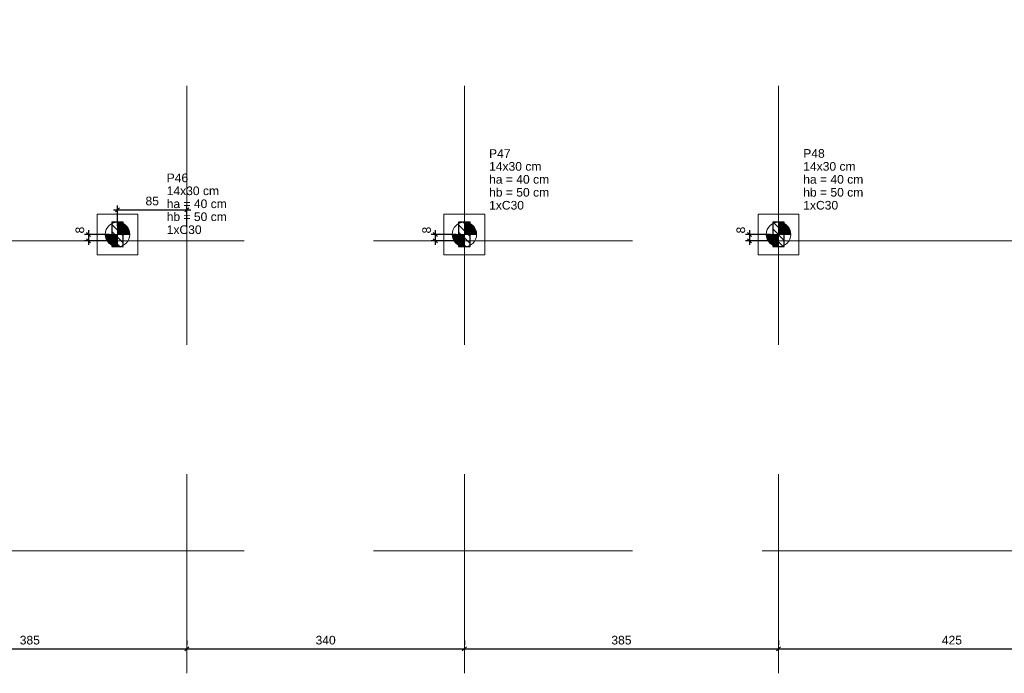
# Model space of a CAD drawing. Header units: millimetres. Extents: x 10906 to 25863, y 1966 to 4861.
# Tile 4 of 163: x 10927 to 10952, y 2920 to 2936. Entities that reach past the tile are written whole.
import ezdxf

# ---------------------------------------------------------------- set-up
doc = ezdxf.new("R2010")
doc.units = ezdxf.units.MM
doc.linetypes.add('DASHED2', pattern=[9.525, 6.35, -3.175])
for name, color, linetype, lineweight in [('LC-Cotas', 4, 'Continuous', 5), ('LC-Eixos', 5, 'DASHED2', 5), ('LC-Estacas dos blocos', 252, 'Continuous', 5), ('LC-Hachuras dos pilares', 8, 'Continuous', 5), ('LC-Seção das fundações', 7, 'Continuous', 5), ('LC-Seção dos pilares', 4, 'Continuous', 30), ('LC-Textos', 7, 'Continuous', 20)]:
    doc.layers.add(name, color=color, linetype=linetype, lineweight=lineweight)
doc.styles.add('Arial', font='arial.ttf')
doc.styles.get("Standard").update_dxf_attribs({"font": 'arial.ttf'})
doc.dimstyles.new('UM_50.000000', dxfattribs={"dimtxt": 0.18, "dimasz": 0.2, "dimexe": 0.2, "dimexo": 0.5, "dimgap": 0, "dimtad": 1, "dimtih": 1, "dimtoh": 1, "dimlfac": 50, "dimzin": 0, "dimdsep": 46, "dimtxsty": 'Standard', "dimcen": 0.09, "dimdle": 0.2, "dimclrd": 256, "dimclre": 256, "dimclrt": 7, "dimazin": 0, "dimtfac": 1, "dimtofl": 0, "dimtmove": 0, "dimatfit": 3, "dimfxl": 1, "dimtolj": 1, "dimtzin": 0, "dimarcsym": 0})
pattern_1 = [(135, (10908.55917, 2930.6675), (-0.08838835, -0.08838835), [])]

# ---------------------------------------------------------------- blocks, each defined once
blk = doc.blocks.new('_Oblique')
at = {"color": 0, "linetype": 'ByBlock', "lineweight": -2}
blk.add_line((-0.5, -0.5), (0.5, 0.5), dxfattribs=at)
blk = doc.blocks.new('*D1352')
at = {"layer": 'Defpoints', "color": 0, "transparency": 16777216}
for p in [(10929.147, 2930.668), (10929.859, 2930.828), (10929.859, 2930.668)]:
    blk.add_point(p, dxfattribs=at)
at = {"layer": 'LC-Cotas', "lineweight": -2, "transparency": 16777216}
for p, q in [((10929.147, 2930.928), (10929.147, 2930.568)), ((10929.659, 2930.828), (10929.047, 2930.828)), ((10929.659, 2930.668), (10929.047, 2930.668))]:
    blk.add_line(p, q, dxfattribs=at)
at = {"layer": 'LC-Cotas', "lineweight": -2, "transparency": 16777216, "xscale": 0.1, "yscale": 0.1, "zscale": 0.1}
for p, rotation in [((10929.147, 2930.828), 90), ((10929.147, 2930.668), 270)]:
    blk.add_blockref('_Oblique', p, dxfattribs=dict(at, rotation=rotation))
at = {"layer": 'LC-Cotas', "color": 7, "transparency": 16777216, "insert": (10928.936, 2930.933), "char_height": 0.2118, "attachment_point": 5, "rotation": 90, "style": 'Arial'}
blk.add_mtext('\\A1;8', dxfattribs=at)
blk = doc.blocks.new('*D1353')
at = {"layer": 'Defpoints', "color": 0, "transparency": 16777216}
for p in [(10937.647, 2930.668), (10938.359, 2930.828), (10938.359, 2930.668)]:
    blk.add_point(p, dxfattribs=at)
at = {"layer": 'LC-Cotas', "lineweight": -2, "transparency": 16777216}
for p, q in [((10937.647, 2930.928), (10937.647, 2930.568)), ((10938.159, 2930.828), (10937.547, 2930.828)), ((10938.159, 2930.668), (10937.547, 2930.668))]:
    blk.add_line(p, q, dxfattribs=at)
at = {"layer": 'LC-Cotas', "lineweight": -2, "transparency": 16777216, "xscale": 0.1, "yscale": 0.1, "zscale": 0.1}
for p, rotation in [((10937.647, 2930.828), 90), ((10937.647, 2930.668), 270)]:
    blk.add_blockref('_Oblique', p, dxfattribs=dict(at, rotation=rotation))
at = {"layer": 'LC-Cotas', "color": 7, "transparency": 16777216, "insert": (10937.436, 2930.933), "char_height": 0.2118, "attachment_point": 5, "rotation": 90, "style": 'Arial'}
blk.add_mtext('\\A1;8', dxfattribs=at)
blk = doc.blocks.new('*D1354')
at = {"layer": 'Defpoints', "color": 0, "transparency": 16777216}
for p in [(10945.347, 2930.668), (10946.059, 2930.828), (10946.059, 2930.668)]:
    blk.add_point(p, dxfattribs=at)
at = {"layer": 'LC-Cotas', "lineweight": -2, "transparency": 16777216}
for p, q in [((10945.347, 2930.928), (10945.347, 2930.568)), ((10945.859, 2930.828), (10945.247, 2930.828)), ((10945.859, 2930.668), (10945.247, 2930.668))]:
    blk.add_line(p, q, dxfattribs=at)
at = {"layer": 'LC-Cotas', "lineweight": -2, "transparency": 16777216, "xscale": 0.1, "yscale": 0.1, "zscale": 0.1}
for p, rotation in [((10945.347, 2930.828), 90), ((10945.347, 2930.668), 270)]:
    blk.add_blockref('_Oblique', p, dxfattribs=dict(at, rotation=rotation))
at = {"layer": 'LC-Cotas', "color": 7, "transparency": 16777216, "insert": (10945.136, 2930.933), "char_height": 0.2118, "attachment_point": 5, "rotation": 90, "style": 'Arial'}
blk.add_mtext('\\A1;8', dxfattribs=at)
blk = doc.blocks.new('*D1398')
at = {"layer": 'Defpoints', "color": 0, "transparency": 16777216}
for p in [(10931.559, 2931.433), (10929.859, 2930.828), (10931.559, 2930.828)]:
    blk.add_point(p, dxfattribs=at)
at = {"layer": 'LC-Cotas', "lineweight": -2, "transparency": 16777216}
for p, q in [((10929.759, 2931.433), (10931.659, 2931.433)), ((10929.859, 2931.028), (10929.859, 2931.533)), ((10931.559, 2931.028), (10931.559, 2931.533))]:
    blk.add_line(p, q, dxfattribs=at)
at = {"layer": 'LC-Cotas', "lineweight": -2, "transparency": 16777216, "xscale": 0.1, "yscale": 0.1, "zscale": 0.1, "rotation": 180}
blk.add_blockref('_Oblique', (10929.859, 2931.433), dxfattribs=at)
at = {"layer": 'LC-Cotas', "lineweight": -2, "transparency": 16777216, "xscale": 0.1, "yscale": 0.1, "zscale": 0.1}
blk.add_blockref('_Oblique', (10931.559, 2931.433), dxfattribs=at)
at = {"layer": 'LC-Cotas', "color": 7, "transparency": 16777216, "insert": (10930.709, 2931.645), "char_height": 0.2118, "attachment_point": 5, "rotation": 0.0057, "style": 'Arial'}
blk.add_mtext('\\A1;85', dxfattribs=at)
blk = doc.blocks.new('*D1323')
at = {"layer": 'Defpoints', "color": 0, "transparency": 16777216}
for p in [(10923.859, 2920.668), (10931.559, 2920.668), (10931.559, 2920.668)]:
    blk.add_point(p, dxfattribs=at)
at = {"layer": 'LC-Cotas', "lineweight": -2, "transparency": 16777216}
for p, q in [((10923.859, 2920.868), (10923.859, 2920.768)), ((10931.559, 2920.868), (10931.559, 2920.768)), ((10923.759, 2920.668), (10931.659, 2920.668))]:
    blk.add_line(p, q, dxfattribs=at)
at = {"layer": 'LC-Cotas', "lineweight": -2, "transparency": 16777216, "xscale": 0.1, "yscale": 0.1, "zscale": 0.1, "rotation": 180}
blk.add_blockref('_Oblique', (10923.859, 2920.668), dxfattribs=at)
at = {"layer": 'LC-Cotas', "lineweight": -2, "transparency": 16777216, "xscale": 0.1, "yscale": 0.1, "zscale": 0.1}
blk.add_blockref('_Oblique', (10931.559, 2920.668), dxfattribs=at)
at = {"layer": 'LC-Cotas', "color": 7, "transparency": 16777216, "insert": (10927.709, 2920.879), "char_height": 0.2118, "attachment_point": 5, "rotation": 0.0057, "style": 'Arial'}
blk.add_mtext('\\A1;385', dxfattribs=at)
blk = doc.blocks.new('*D1324')
at = {"layer": 'Defpoints', "color": 0, "transparency": 16777216}
for p in [(10931.559, 2920.668), (10938.359, 2920.668), (10938.359, 2920.668)]:
    blk.add_point(p, dxfattribs=at)
at = {"layer": 'LC-Cotas', "lineweight": -2, "transparency": 16777216}
for p, q in [((10931.559, 2920.868), (10931.559, 2920.768)), ((10938.359, 2920.868), (10938.359, 2920.768)), ((10931.459, 2920.668), (10938.459, 2920.668))]:
    blk.add_line(p, q, dxfattribs=at)
at = {"layer": 'LC-Cotas', "lineweight": -2, "transparency": 16777216, "xscale": 0.1, "yscale": 0.1, "zscale": 0.1, "rotation": 180}
blk.add_blockref('_Oblique', (10931.559, 2920.668), dxfattribs=at)
at = {"layer": 'LC-Cotas', "lineweight": -2, "transparency": 16777216, "xscale": 0.1, "yscale": 0.1, "zscale": 0.1}
blk.add_blockref('_Oblique', (10938.359, 2920.668), dxfattribs=at)
at = {"layer": 'LC-Cotas', "color": 7, "transparency": 16777216, "insert": (10934.959, 2920.879), "char_height": 0.2118, "attachment_point": 5, "rotation": 0.0057, "style": 'Arial'}
blk.add_mtext('\\A1;340', dxfattribs=at)
blk = doc.blocks.new('*D1325')
at = {"layer": 'Defpoints', "color": 0, "transparency": 16777216}
for p in [(10938.359, 2920.668), (10946.059, 2920.668), (10946.059, 2920.668)]:
    blk.add_point(p, dxfattribs=at)
at = {"layer": 'LC-Cotas', "lineweight": -2, "transparency": 16777216}
for p, q in [((10938.359, 2920.868), (10938.359, 2920.768)), ((10946.059, 2920.868), (10946.059, 2920.768)), ((10938.259, 2920.668), (10946.159, 2920.668))]:
    blk.add_line(p, q, dxfattribs=at)
at = {"layer": 'LC-Cotas', "lineweight": -2, "transparency": 16777216, "xscale": 0.1, "yscale": 0.1, "zscale": 0.1, "rotation": 180}
blk.add_blockref('_Oblique', (10938.359, 2920.668), dxfattribs=at)
at = {"layer": 'LC-Cotas', "lineweight": -2, "transparency": 16777216, "xscale": 0.1, "yscale": 0.1, "zscale": 0.1}
blk.add_blockref('_Oblique', (10946.059, 2920.668), dxfattribs=at)
at = {"layer": 'LC-Cotas', "color": 7, "transparency": 16777216, "insert": (10942.209, 2920.879), "char_height": 0.2118, "attachment_point": 5, "rotation": 0.0057, "style": 'Arial'}
blk.add_mtext('\\A1;385', dxfattribs=at)
blk = doc.blocks.new('*D1326')
at = {"layer": 'Defpoints', "color": 0, "transparency": 16777216}
for p in [(10946.059, 2920.668), (10954.559, 2920.668), (10954.559, 2920.668)]:
    blk.add_point(p, dxfattribs=at)
at = {"layer": 'LC-Cotas', "lineweight": -2, "transparency": 16777216}
for p, q in [((10946.059, 2920.868), (10946.059, 2920.768)), ((10954.559, 2920.868), (10954.559, 2920.768)), ((10945.959, 2920.668), (10954.659, 2920.668))]:
    blk.add_line(p, q, dxfattribs=at)
at = {"layer": 'LC-Cotas', "lineweight": -2, "transparency": 16777216, "xscale": 0.1, "yscale": 0.1, "zscale": 0.1, "rotation": 180}
blk.add_blockref('_Oblique', (10946.059, 2920.668), dxfattribs=at)
at = {"layer": 'LC-Cotas', "lineweight": -2, "transparency": 16777216, "xscale": 0.1, "yscale": 0.1, "zscale": 0.1}
blk.add_blockref('_Oblique', (10954.559, 2920.668), dxfattribs=at)
at = {"layer": 'LC-Cotas', "color": 7, "transparency": 16777216, "insert": (10950.309, 2920.879), "char_height": 0.2118, "attachment_point": 5, "rotation": 0.0057, "style": 'Arial'}
blk.add_mtext('\\A1;425', dxfattribs=at)

msp = doc.modelspace()

# ---------------------------------------------------------------- hatches: boundary and pattern name
at = {"layer": 'LC-Estacas dos blocos', "linetype": 'Continuous'}
for points in [[(10930.14895, 2930.90515), (10930.11898, 2930.97751), (10930.0713, 2931.03964), (10930.00917, 2931.08731), (10929.93681, 2931.11728), (10929.85917, 2931.12751), (10929.85917, 2930.82751), (10930.15917, 2930.82751), (10930.14895, 2930.90515)], [(10938.64895, 2930.90515), (10938.61898, 2930.97751), (10938.5713, 2931.03964), (10938.50917, 2931.08731), (10938.43681, 2931.11728), (10938.35917, 2931.12751), (10938.35917, 2930.82751), (10938.65917, 2930.82751), (10938.64895, 2930.90515)], [(10946.34895, 2930.90515), (10946.31898, 2930.97751), (10946.2713, 2931.03964), (10946.20917, 2931.08731), (10946.13681, 2931.11728), (10946.05917, 2931.12751), (10946.05917, 2930.82751), (10946.35917, 2930.82751), (10946.34895, 2930.90515)], [(10929.78152, 2930.53773), (10929.85917, 2930.52751), (10929.85917, 2930.82751), (10929.55917, 2930.82751), (10929.56939, 2930.74986), (10929.59936, 2930.67751), (10929.64704, 2930.61537), (10929.70917, 2930.5677), (10929.78152, 2930.53773)], [(10938.28152, 2930.53773), (10938.35917, 2930.52751), (10938.35917, 2930.82751), (10938.05917, 2930.82751), (10938.06939, 2930.74986), (10938.09936, 2930.67751), (10938.14704, 2930.61537), (10938.20917, 2930.5677), (10938.28152, 2930.53773)], [(10945.98152, 2930.53773), (10946.05917, 2930.52751), (10946.05917, 2930.82751), (10945.75917, 2930.82751), (10945.76939, 2930.74986), (10945.79936, 2930.67751), (10945.84704, 2930.61537), (10945.90917, 2930.5677), (10945.98152, 2930.53773)]]:
    msp.add_hatch(color=256, dxfattribs=at).paths.add_polyline_path(points)
at = {"layer": 'LC-Hachuras dos pilares', "linetype": 'Continuous'}
h = msp.add_hatch(dxfattribs=at)
h.set_pattern_fill('ANSI31', color=256, angle=90, style=0)
h.set_pattern_definition(pattern_1)
h.paths.add_polyline_path([(10929.71917, 2930.52751), (10929.99917, 2930.52751), (10929.99917, 2931.12751), (10929.71917, 2931.12751), (10929.71917, 2930.52751)])
h = msp.add_hatch(dxfattribs=at)
h.set_pattern_fill('ANSI31', color=256, angle=90, style=0)
h.set_pattern_definition(pattern_1)
h.paths.add_polyline_path([(10938.21917, 2930.52751), (10938.49917, 2930.52751), (10938.49917, 2931.12751), (10938.21917, 2931.12751), (10938.21917, 2930.52751)])
h = msp.add_hatch(dxfattribs=at)
h.set_pattern_fill('ANSI31', color=256, angle=90, style=0)
h.set_pattern_definition(pattern_1)
h.paths.add_polyline_path([(10945.91917, 2930.52751), (10946.19917, 2930.52751), (10946.19917, 2931.12751), (10945.91917, 2931.12751), (10945.91917, 2930.52751)])

# ---------------------------------------------------------------- linework, layer by layer
at = {"layer": 'LC-Eixos'}
for p, q in [((10931.55917, 2982.09601), (10931.55917, 2920.56751)), ((10938.35917, 2982.09601), (10938.35917, 2920.56751)), ((10946.05917, 2982.09601), (10946.05917, 2920.56751)), ((10907.55917, 2930.66751), (10993.94087, 2930.66751)), ((10907.55917, 2923.06751), (10993.94087, 2923.06751)), ((10931.55917, 2920.06751), (10931.55917, 2920.56751)), ((10938.35917, 2920.06751), (10938.35917, 2920.56751)), ((10946.05917, 2920.06751), (10946.05917, 2920.56751))]:
    msp.add_line(p, q, dxfattribs=at)
at = {"layer": 'LC-Estacas dos blocos'}
for p, q in [((10929.85917, 2930.52751), (10929.85917, 2931.12751)), ((10938.35917, 2930.52751), (10938.35917, 2931.12751)), ((10946.05917, 2930.52751), (10946.05917, 2931.12751)), ((10929.55917, 2930.82751), (10930.15917, 2930.82751)), ((10938.05917, 2930.82751), (10938.65917, 2930.82751)), ((10945.75917, 2930.82751), (10946.35917, 2930.82751))]:
    msp.add_line(p, q, dxfattribs=at)
for centre in [(10929.85917, 2930.82751), (10938.35917, 2930.82751), (10946.05917, 2930.82751)]:
    msp.add_circle(centre, 0.3, dxfattribs=at)
at = {"layer": 'LC-Seção das fundações'}
for points in [[(10929.35917, 2931.32751), (10929.35917, 2930.32751), (10930.35917, 2930.32751), (10930.35917, 2931.32751), (10929.35917, 2931.32751)], [(10937.85917, 2931.32751), (10937.85917, 2930.32751), (10938.85917, 2930.32751), (10938.85917, 2931.32751), (10937.85917, 2931.32751)], [(10945.55917, 2931.32751), (10945.55917, 2930.32751), (10946.55917, 2930.32751), (10946.55917, 2931.32751), (10945.55917, 2931.32751)]]:
    msp.add_lwpolyline(points, close=True, dxfattribs=at)
at = {"layer": 'LC-Seção dos pilares'}
for points in [[(10929.71917, 2930.52751), (10929.99917, 2930.52751), (10929.99917, 2931.12751), (10929.71917, 2931.12751), (10929.71917, 2930.52751)], [(10938.21917, 2930.52751), (10938.49917, 2930.52751), (10938.49917, 2931.12751), (10938.21917, 2931.12751), (10938.21917, 2930.52751)], [(10945.91917, 2930.52751), (10946.19917, 2930.52751), (10946.19917, 2931.12751), (10945.91917, 2931.12751), (10945.91917, 2930.52751)]]:
    msp.add_lwpolyline(points, close=True, dxfattribs=at)

# ---------------------------------------------------------------- texts
at = {"layer": 'LC-Textos', "linetype": 'Continuous', "char_height": 0.2118, "attachment_point": 7, "line_spacing_factor": 0.798, "style": 'Arial'}
for s, insert, width in [('P47', (10938.96507, 2932.70421), 1.0603937), ('P48', (10946.66507, 2932.70421), 1.0603937), ('14x30 cm', (10938.96507, 2932.38651), 2.5798072), ('14x30 cm', (10946.66507, 2932.38651), 2.5798072), ('P46', (10931.06413, 2932.10514), 1.0538074), ('ha = 40 cm', (10938.96507, 2932.06881), 2.9661973), ('ha = 40 cm', (10946.66507, 2932.06881), 2.9661973), ('14x30 cm', (10931.06413, 2931.78744), 2.5637836), ('hb = 50 cm', (10938.96507, 2931.75111), 2.9661973), ('hb = 50 cm', (10946.66507, 2931.75111), 2.9661973), ('ha = 40 cm', (10931.06413, 2931.46974), 2.9477737), ('1xC30', (10938.96507, 2931.43341), 1.7169663), ('1xC30', (10946.66507, 2931.43341), 1.7169663), ('hb = 50 cm', (10931.06413, 2931.15204), 2.9477737), ('1xC30', (10931.06413, 2930.83434), 1.7063019)]:
    msp.add_mtext(s, dxfattribs=dict(at, insert=insert, width=width))

# ---------------------------------------------------------------- dimensions: what is measured, and where the dimension line sits
at = {"layer": 'LC-Cotas'}
for base, p1, p2, picture, middle in [((10931.55917, 2931.43341), (10929.85917, 2930.82751), (10931.55917, 2930.82751), '*D1398', (10930.70917, 2931.64521)), ((10931.55917, 2920.66751), (10923.85917, 2920.66751), (10931.55917, 2920.66751), '*D1323', (10927.70917, 2920.87931)), ((10938.35917, 2920.66751), (10931.55917, 2920.66751), (10938.35917, 2920.66751), '*D1324', (10934.95917, 2920.87931)), ((10946.05917, 2920.66751), (10938.35917, 2920.66751), (10946.05917, 2920.66751), '*D1325', (10942.20917, 2920.87931)), ((10954.55917, 2920.66751), (10946.05917, 2920.66751), (10954.55917, 2920.66751), '*D1326', (10950.30917, 2920.87931))]:
    dim = msp.add_linear_dim(base=base, p1=p1, p2=p2, dimstyle='UM_50.000000', override={"dimtxt": 0.2118, "dimasz": 0.1, "dimexe": 0.1, "dimexo": 0.2, "dimtad": 1, "dimtih": 0, "dimtoh": 0, "dimdec": 1, "dimlfac": 50, "dimzin": 8, "dimtxsty": 'Arial', "dimblk": 'Oblique', "dimblk1": 'Oblique', "dimblk2": 'Oblique', "dimsah": 1, "dimdle": 0.1, "dimse1": 0, "dimse2": 0, "dimclrt": 7, "dimadec": 1, "dimazin": 3, "dimtmove": 2, "dimldrblk": 'Oblique'}, dxfattribs=at)
    dim.commit()
    dim.dimension.update_dxf_attribs({"geometry": picture, "text_midpoint": middle, "dimtype": 160, "text_rotation": 0.00573})
for base, p1, p2, picture, middle in [((10929.14737, 2930.66751), (10929.85917, 2930.82751), (10929.85917, 2930.66751), '*D1352', (10928.93557, 2930.93341)), ((10937.64737, 2930.66751), (10938.35917, 2930.82751), (10938.35917, 2930.66751), '*D1353', (10937.43557, 2930.93341)), ((10945.34737, 2930.66751), (10946.05917, 2930.82751), (10946.05917, 2930.66751), '*D1354', (10945.13557, 2930.93341))]:
    dim = msp.add_linear_dim(base=base, p1=p1, p2=p2, angle=90, dimstyle='UM_50.000000', override={"dimtxt": 0.2118, "dimasz": 0.1, "dimexe": 0.1, "dimexo": 0.2, "dimtad": 1, "dimtih": 0, "dimtoh": 0, "dimdec": 1, "dimlfac": 50, "dimzin": 8, "dimtxsty": 'Arial', "dimblk": 'Oblique', "dimblk1": 'Oblique', "dimblk2": 'Oblique', "dimsah": 1, "dimdle": 0.1, "dimse1": 0, "dimse2": 0, "dimclrt": 7, "dimadec": 1, "dimazin": 3, "dimtmove": 2, "dimldrblk": 'Oblique'}, dxfattribs=at)
    dim.commit()
    dim.dimension.update_dxf_attribs({"geometry": picture, "text_midpoint": middle, "dimtype": 160, "text_rotation": 90})

doc.saveas('drawing.dxf')
